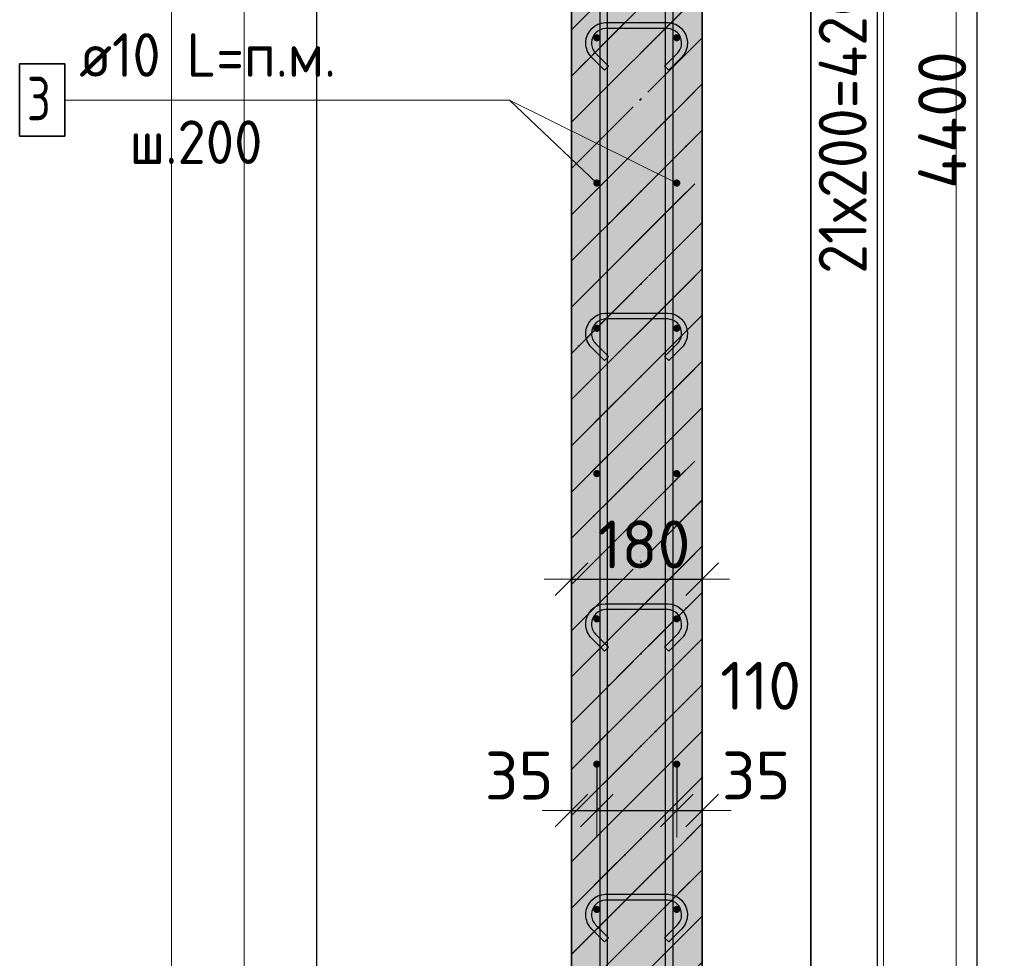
# Model space of a CAD drawing. Header units: millimetres. Extents: x 6386 to 94758, y 48049 to 71352.
# Tile 35 of 38: x 92856 to 94211, y 49380 to 50672. Entities that reach past the tile are written whole.
import ezdxf

# ---------------------------------------------------------------- set-up
doc = ezdxf.new("R2010")
doc.units = ezdxf.units.MM
doc.header["$PDMODE"] = 65
doc.linetypes.add('______11', pattern=[150, 120, -15, 0, -15])
doc.linetypes.add('______5', pattern=[330, 240, -30, 30, -30])
for name, color, linetype, lineweight in [('Standard', 7, 'Continuous', 25), ('Арм.стержн. вертикальными 1', 22, 'Continuous', 35), ('Арм.стержн.горизонт. 1', 180, 'Continuous', 35), ('Размерная линия_ общее', 7, 'Continuous', 13), ('Текст_ примечание', 7, 'Continuous', 13)]:
    doc.layers.add(name, color=color, linetype=linetype, lineweight=lineweight)
doc.layers.add('Арм.стержн.Стяжки', color=7, linetype='Continuous', lineweight=35, true_color=0x501e0f)
doc.styles.add('ISOCPEUR', font='ISOCPEUR')
doc.dimstyles.new('DIMSTYLE_3', dxfattribs={"dimtxt": 66, "dimasz": 75, "dimexe": 0, "dimexo": 0, "dimgap": 33, "dimtad": 2, "dimdec": 0, "dimrnd": 5, "dimzin": 12, "dimdsep": 46, "dimtxsty": 'ISOCPEUR', "dimblk1": 'ALL_ML_STRICH', "dimblk2": 'ALL_ML_STRICH', "dimsah": 1, "dimcen": 0, "dimclrd": 7, "dimclre": 256, "dimclrt": 7, "dimadec": 0, "dimazin": 0, "dimtfac": 1, "dimtdec": 0, "dimtix": 1, "dimtmove": 2, "dimatfit": 3, "dimfxl": 0, "dimtvp": 1.2, "dimtzin": 0, "dimlwd": 0, "dimlwe": -3, "dimarcsym": 0})
doc.dimstyles.new('DIMSTYLE_7', dxfattribs={"dimtxt": 66, "dimasz": 75, "dimexe": 0, "dimexo": 0, "dimgap": 33, "dimtad": 2, "dimdec": 0, "dimrnd": 5, "dimzin": 12, "dimdsep": 46, "dimtxsty": 'ISOCPEUR', "dimblk1": 'ALL_ML_STRICH', "dimblk2": 'ALL_ML_STRICH', "dimsah": 1, "dimcen": 0, "dimclrd": 7, "dimclre": 256, "dimclrt": 7, "dimadec": 0, "dimazin": 0, "dimtfac": 1, "dimtdec": 0, "dimtix": 1, "dimtmove": 2, "dimatfit": 3, "dimfxl": 0, "dimtzin": 0, "dimlwd": 0, "dimlwe": -3, "dimarcsym": 0})

# ---------------------------------------------------------------- blocks, each defined once
blk = doc.blocks.new('ALL_ML_STRICH')
at = {"color": 0, "linetype": 'ByBlock', "lineweight": -2}
for p, q in [((0, -0.5), (0, 0.5)), ((-0.3, -0.3), (0.3, 0.3)), ((-1, 0), (0.5, 0))]:
    blk.add_line(p, q, dxfattribs=at)
blk = doc.blocks.new('*D94')
at = {"layer": 'DEFPOINTS', "color": 7, "linetype": 'Continuous', "lineweight": 13, "transparency": 33554687}
for p in [(93649.8, 49669.5), (93614.8, 49583.4), (93614.8, 49542.5)]:
    blk.add_point(p, dxfattribs=at)
at = {"layer": 'Размерная линия_ общее', "color": 253, "linetype": 'Continuous', "lineweight": -2, "true_color": 0xa0a0a0, "transparency": 33554687}
for p, q in [((93649.8, 49649.5), (93649.8, 49583.4)), ((93614.8, 49562.5), (93614.8, 49583.4))]:
    blk.add_line(p, q, dxfattribs=at)
at = {"layer": 'Размерная линия_ общее', "color": 7, "linetype": 'Continuous', "lineweight": -2, "transparency": 33554687}
blk.add_line((93614.8, 49583.4), (93649.8, 49583.4), dxfattribs=at)
at = {"layer": 'Размерная линия_ общее', "color": 7, "linetype": 'Continuous', "lineweight": 13, "transparency": 33554687, "xscale": 75, "yscale": 75, "zscale": 75}
blk.add_blockref('ALL_ML_STRICH', (93649.8, 49583.4), dxfattribs=at)
at = {"layer": 'Размерная линия_ общее', "color": 7, "linetype": 'Continuous', "lineweight": 13, "transparency": 33554687, "xscale": 75, "yscale": 75, "zscale": 75, "rotation": 180}
blk.add_blockref('ALL_ML_STRICH', (93614.8, 49583.4), dxfattribs=at)
at = {"layer": 'Размерная линия_ общее', "color": 7, "linetype": 'Continuous', "lineweight": 13, "transparency": 33554687, "insert": (93542.9, 49631.4), "char_height": 66, "width": 132, "attachment_point": 5, "style": 'ISOCPEUR'}
blk.add_mtext('\\A1;{35}', dxfattribs=at)
blk = doc.blocks.new('*D95')
at = {"layer": 'DEFPOINTS', "color": 7, "linetype": 'Continuous', "lineweight": 13, "transparency": 33554687}
for p in [(93649.8, 49669.5), (93759.8, 49669.5), (93649.8, 49583.4)]:
    blk.add_point(p, dxfattribs=at)
at = {"layer": 'Размерная линия_ общее', "color": 253, "linetype": 'Continuous', "lineweight": -2, "true_color": 0xa0a0a0, "transparency": 33554687}
for p, q in [((93649.8, 49649.5), (93649.8, 49583.4)), ((93759.8, 49649.5), (93759.8, 49583.4))]:
    blk.add_line(p, q, dxfattribs=at)
at = {"layer": 'Размерная линия_ общее', "color": 7, "linetype": 'Continuous', "lineweight": -2, "transparency": 33554687}
blk.add_line((93649.8, 49583.4), (93759.8, 49583.4), dxfattribs=at)
at = {"layer": 'Размерная линия_ общее', "color": 7, "linetype": 'Continuous', "lineweight": 13, "transparency": 33554687, "xscale": 75, "yscale": 75, "zscale": 75, "rotation": 180}
blk.add_blockref('ALL_ML_STRICH', (93649.8, 49583.4), dxfattribs=at)
at = {"layer": 'Размерная линия_ общее', "color": 7, "linetype": 'Continuous', "lineweight": 13, "transparency": 33554687, "xscale": 75, "yscale": 75, "zscale": 75}
blk.add_blockref('ALL_ML_STRICH', (93759.8, 49583.4), dxfattribs=at)
at = {"layer": 'Размерная линия_ общее', "color": 7, "linetype": 'Continuous', "lineweight": 13, "transparency": 33554687, "insert": (93875.2, 49755), "char_height": 66, "width": 198, "attachment_point": 5, "style": 'ISOCPEUR'}
blk.add_mtext('\\A1;{110}', dxfattribs=at)
blk = doc.blocks.new('*D96')
at = {"layer": 'DEFPOINTS', "color": 7, "linetype": 'Continuous', "lineweight": 13, "transparency": 33554687}
for p in [(93759.8, 49669.5), (93759.8, 49583.4), (93794.8, 49545.9)]:
    blk.add_point(p, dxfattribs=at)
at = {"layer": 'Размерная линия_ общее', "color": 253, "linetype": 'Continuous', "lineweight": -2, "true_color": 0xa0a0a0, "transparency": 33554687}
for p, q in [((93759.8, 49649.5), (93759.8, 49583.4)), ((93794.8, 49565.9), (93794.8, 49583.4))]:
    blk.add_line(p, q, dxfattribs=at)
at = {"layer": 'Размерная линия_ общее', "color": 7, "linetype": 'Continuous', "lineweight": -2, "transparency": 33554687}
blk.add_line((93759.8, 49583.4), (93794.8, 49583.4), dxfattribs=at)
at = {"layer": 'Размерная линия_ общее', "color": 7, "linetype": 'Continuous', "lineweight": 13, "transparency": 33554687, "xscale": 75, "yscale": 75, "zscale": 75}
blk.add_blockref('ALL_ML_STRICH', (93794.8, 49583.4), dxfattribs=at)
at = {"layer": 'Размерная линия_ общее', "color": 7, "linetype": 'Continuous', "lineweight": 13, "transparency": 33554687, "xscale": 75, "yscale": 75, "zscale": 75, "rotation": 180}
blk.add_blockref('ALL_ML_STRICH', (93759.8, 49583.4), dxfattribs=at)
at = {"layer": 'Размерная линия_ общее', "color": 7, "linetype": 'Continuous', "lineweight": 13, "transparency": 33554687, "insert": (93869.1, 49631.5), "char_height": 66, "width": 132, "attachment_point": 5, "style": 'ISOCPEUR'}
blk.add_mtext('\\A1;{35}', dxfattribs=at)
blk = doc.blocks.new('*D99')
at = {"layer": 'DEFPOINTS', "color": 7, "linetype": 'Continuous', "lineweight": 13, "transparency": 33554687}
for p in [(93614.8, 49911.6), (93794.8, 49909.9), (93614.8, 49901.6)]:
    blk.add_point(p, dxfattribs=at)
at = {"layer": 'Размерная линия_ общее', "color": 253, "linetype": 'Continuous', "lineweight": -2, "true_color": 0xa0a0a0, "transparency": 33554687}
for p, q in [((93614.8, 49901.6), (93614.8, 49901.6)), ((93794.8, 49901.6), (93794.8, 49901.6))]:
    blk.add_line(p, q, dxfattribs=at)
at = {"layer": 'Размерная линия_ общее', "color": 7, "linetype": 'Continuous', "lineweight": -2, "transparency": 33554687}
blk.add_line((93614.8, 49901.6), (93794.8, 49901.6), dxfattribs=at)
at = {"layer": 'Размерная линия_ общее', "color": 7, "linetype": 'Continuous', "lineweight": 13, "transparency": 33554687, "xscale": 75, "yscale": 75, "zscale": 75, "rotation": 180}
blk.add_blockref('ALL_ML_STRICH', (93614.8, 49901.6), dxfattribs=at)
at = {"layer": 'Размерная линия_ общее', "color": 7, "linetype": 'Continuous', "lineweight": 13, "transparency": 33554687, "xscale": 75, "yscale": 75, "zscale": 75}
blk.add_blockref('ALL_ML_STRICH', (93794.8, 49901.6), dxfattribs=at)
at = {"layer": 'Размерная линия_ общее', "color": 7, "linetype": 'Continuous', "lineweight": 13, "transparency": 33554687, "insert": (93714.7, 49949.6), "char_height": 66, "width": 198, "attachment_point": 5, "style": 'ISOCPEUR'}
blk.add_mtext('\\A1;{180}', dxfattribs=at)
blk = doc.blocks.new('*D235')
at = {"layer": 'DEFPOINTS', "color": 7, "linetype": 'Continuous', "lineweight": 13, "transparency": 33554687}
for p in [(93759.8, 52647.1), (93759.8, 48447.1), (94036.2, 48447.1)]:
    blk.add_point(p, dxfattribs=at)
at = {"layer": 'Размерная линия_ общее', "color": 253, "linetype": 'Continuous', "lineweight": -2, "true_color": 0xa0a0a0, "transparency": 33554687}
for p, q in [((93779.8, 52647.1), (94036.2, 52647.1)), ((93779.8, 48447.1), (94036.2, 48447.1))]:
    blk.add_line(p, q, dxfattribs=at)
at = {"layer": 'Размерная линия_ общее', "color": 7, "linetype": 'Continuous', "lineweight": -2, "transparency": 33554687}
blk.add_line((94036.2, 48447.1), (94036.2, 52647.1), dxfattribs=at)
at = {"layer": 'Размерная линия_ общее', "color": 7, "linetype": 'Continuous', "lineweight": 13, "transparency": 33554687, "xscale": 75, "yscale": 75, "zscale": 75}
for p, rotation in [((94036.2, 52647.1), 90), ((94036.2, 48447.1), 270)]:
    blk.add_blockref('ALL_ML_STRICH', p, dxfattribs=dict(at, rotation=rotation))
at = {"layer": 'Размерная линия_ общее', "color": 7, "linetype": 'Continuous', "lineweight": 13, "transparency": 33554687, "insert": (93955.2, 50322.1), "char_height": 66, "width": 3.3, "attachment_point": 1, "rotation": 90, "line_spacing_factor": 0.60241, "style": 'ISOCPEUR'}
blk.add_mtext('\\W0.91;21х200=4200', dxfattribs=at)
blk = doc.blocks.new('*D237')
at = {"layer": 'DEFPOINTS', "color": 7, "linetype": 'Continuous', "lineweight": 13, "transparency": 33554687}
for p in [(93794.8, 52737.1), (93794.8, 48337.1), (94173.2, 48337.1)]:
    blk.add_point(p, dxfattribs=at)
at = {"layer": 'Размерная линия_ общее', "color": 253, "linetype": 'Continuous', "lineweight": -2, "true_color": 0xa0a0a0, "transparency": 33554687}
for p, q in [((93814.8, 52737.1), (94173.2, 52737.1)), ((93814.8, 48337.1), (94173.2, 48337.1))]:
    blk.add_line(p, q, dxfattribs=at)
at = {"layer": 'Размерная линия_ общее', "color": 7, "linetype": 'Continuous', "lineweight": -2, "transparency": 33554687}
blk.add_line((94173.2, 48337.1), (94173.2, 52737.1), dxfattribs=at)
at = {"layer": 'Размерная линия_ общее', "color": 7, "linetype": 'Continuous', "lineweight": 13, "transparency": 33554687, "xscale": 75, "yscale": 75, "zscale": 75}
for p, rotation in [((94173.2, 52737.1), 90), ((94173.2, 48337.1), 270)]:
    blk.add_blockref('ALL_ML_STRICH', p, dxfattribs=dict(at, rotation=rotation))
at = {"layer": 'Размерная линия_ общее', "color": 7, "linetype": 'Continuous', "lineweight": 13, "transparency": 33554687, "insert": (94125.2, 50533.8), "char_height": 66, "width": 264, "attachment_point": 5, "rotation": 90, "style": 'ISOCPEUR'}
blk.add_mtext('\\A1;{4400}', dxfattribs=at)

msp = doc.modelspace()

# ---------------------------------------------------------------- hatches: boundary and pattern name
at = {"layer": 'Standard', "linetype": 'Continuous', "lineweight": 35, "transparency": 33554687}
h = msp.add_hatch(dxfattribs=at)
h.set_pattern_fill('__________541', scale=30, angle=135, style=0, pattern_type=2)
h.set_pattern_definition([(225, (0, 0), (63.63961, -63.63961), [120, -15, 0, -15]), (225, (31.82, -31.82), (63.63961, -63.63961), [240, -30, 30, -30])])
h.paths.add_polyline_path([(93794.8, 52737.1), (93614.8, 52737.1), (93614.8, 48337.1), (93794.8, 48337.1)], flags=0)
at = {"layer": 'Standard', "linetype": 'Continuous', "lineweight": 35, "true_color": 0xc7c7c7, "transparency": 33554687}
msp.add_hatch(color=9, dxfattribs=at).paths.add_polyline_path([(93794.8, 52737.1), (93614.8, 52737.1), (93614.8, 48337.1), (93794.8, 48337.1)])
at = {"layer": 'Арм.стержн.горизонт. 1', "linetype": 'Continuous', "lineweight": 50, "transparency": 33554687}
for points in [[(93654.8, 50647.1), (93654.4, 50649), (93653.3, 50650.6), (93651.7, 50651.7), (93649.8, 50652.1), (93647.9, 50651.7), (93646.2, 50650.6), (93645.2, 50649), (93644.8, 50647.1), (93645.2, 50645.2), (93646.2, 50643.6), (93647.9, 50642.5), (93649.8, 50642.1), (93651.7, 50642.5), (93653.3, 50643.6), (93654.4, 50645.2)], [(93764.8, 50647.1), (93764.4, 50649), (93763.3, 50650.6), (93761.7, 50651.7), (93759.8, 50652.1), (93757.9, 50651.7), (93756.2, 50650.6), (93755.2, 50649), (93754.8, 50647.1), (93755.2, 50645.2), (93756.2, 50643.6), (93757.9, 50642.5), (93759.8, 50642.1), (93761.7, 50642.5), (93763.3, 50643.6), (93764.4, 50645.2)], [(93654.8, 50447.1), (93654.4, 50449), (93653.3, 50450.6), (93651.7, 50451.7), (93649.8, 50452.1), (93647.9, 50451.7), (93646.2, 50450.6), (93645.2, 50449), (93644.8, 50447.1), (93645.2, 50445.2), (93646.2, 50443.6), (93647.9, 50442.5), (93649.8, 50442.1), (93651.7, 50442.5), (93653.3, 50443.6), (93654.4, 50445.2)], [(93764.8, 50447.1), (93764.4, 50449), (93763.3, 50450.6), (93761.7, 50451.7), (93759.8, 50452.1), (93757.9, 50451.7), (93756.2, 50450.6), (93755.2, 50449), (93754.8, 50447.1), (93755.2, 50445.2), (93756.2, 50443.6), (93757.9, 50442.5), (93759.8, 50442.1), (93761.7, 50442.5), (93763.3, 50443.6), (93764.4, 50445.2)], [(93654.8, 50247.1), (93654.4, 50249), (93653.3, 50250.6), (93651.7, 50251.7), (93649.8, 50252.1), (93647.9, 50251.7), (93646.2, 50250.6), (93645.2, 50249), (93644.8, 50247.1), (93645.2, 50245.2), (93646.2, 50243.6), (93647.9, 50242.5), (93649.8, 50242.1), (93651.7, 50242.5), (93653.3, 50243.6), (93654.4, 50245.2)], [(93764.8, 50247.1), (93764.4, 50249), (93763.3, 50250.6), (93761.7, 50251.7), (93759.8, 50252.1), (93757.9, 50251.7), (93756.2, 50250.6), (93755.2, 50249), (93754.8, 50247.1), (93755.2, 50245.2), (93756.2, 50243.6), (93757.9, 50242.5), (93759.8, 50242.1), (93761.7, 50242.5), (93763.3, 50243.6), (93764.4, 50245.2)], [(93654.8, 50047.1), (93654.4, 50049), (93653.3, 50050.6), (93651.7, 50051.7), (93649.8, 50052.1), (93647.9, 50051.7), (93646.2, 50050.6), (93645.2, 50049), (93644.8, 50047.1), (93645.2, 50045.2), (93646.2, 50043.6), (93647.9, 50042.5), (93649.8, 50042.1), (93651.7, 50042.5), (93653.3, 50043.6), (93654.4, 50045.2)], [(93764.8, 50047.1), (93764.4, 50049), (93763.3, 50050.6), (93761.7, 50051.7), (93759.8, 50052.1), (93757.9, 50051.7), (93756.2, 50050.6), (93755.2, 50049), (93754.8, 50047.1), (93755.2, 50045.2), (93756.2, 50043.6), (93757.9, 50042.5), (93759.8, 50042.1), (93761.7, 50042.5), (93763.3, 50043.6), (93764.4, 50045.2)], [(93654.8, 49847.1), (93654.4, 49849), (93653.3, 49850.6), (93651.7, 49851.7), (93649.8, 49852.1), (93647.9, 49851.7), (93646.2, 49850.6), (93645.2, 49849), (93644.8, 49847.1), (93645.2, 49845.2), (93646.2, 49843.6), (93647.9, 49842.5), (93649.8, 49842.1), (93651.7, 49842.5), (93653.3, 49843.6), (93654.4, 49845.2)], [(93764.8, 49847.1), (93764.4, 49849), (93763.3, 49850.6), (93761.7, 49851.7), (93759.8, 49852.1), (93757.9, 49851.7), (93756.2, 49850.6), (93755.2, 49849), (93754.8, 49847.1), (93755.2, 49845.2), (93756.2, 49843.6), (93757.9, 49842.5), (93759.8, 49842.1), (93761.7, 49842.5), (93763.3, 49843.6), (93764.4, 49845.2)], [(93654.8, 49647.1), (93654.4, 49649), (93653.3, 49650.6), (93651.7, 49651.7), (93649.8, 49652.1), (93647.9, 49651.7), (93646.2, 49650.6), (93645.2, 49649), (93644.8, 49647.1), (93645.2, 49645.2), (93646.2, 49643.6), (93647.9, 49642.5), (93649.8, 49642.1), (93651.7, 49642.5), (93653.3, 49643.6), (93654.4, 49645.2)], [(93764.8, 49647.1), (93764.4, 49649), (93763.3, 49650.6), (93761.7, 49651.7), (93759.8, 49652.1), (93757.9, 49651.7), (93756.2, 49650.6), (93755.2, 49649), (93754.8, 49647.1), (93755.2, 49645.2), (93756.2, 49643.6), (93757.9, 49642.5), (93759.8, 49642.1), (93761.7, 49642.5), (93763.3, 49643.6), (93764.4, 49645.2)], [(93654.8, 49447.1), (93654.4, 49449), (93653.3, 49450.6), (93651.7, 49451.7), (93649.8, 49452.1), (93647.9, 49451.7), (93646.2, 49450.6), (93645.2, 49449), (93644.8, 49447.1), (93645.2, 49445.2), (93646.2, 49443.6), (93647.9, 49442.5), (93649.8, 49442.1), (93651.7, 49442.5), (93653.3, 49443.6), (93654.4, 49445.2)], [(93764.8, 49447.1), (93764.4, 49449), (93763.3, 49450.6), (93761.7, 49451.7), (93759.8, 49452.1), (93757.9, 49451.7), (93756.2, 49450.6), (93755.2, 49449), (93754.8, 49447.1), (93755.2, 49445.2), (93756.2, 49443.6), (93757.9, 49442.5), (93759.8, 49442.1), (93761.7, 49442.5), (93763.3, 49443.6), (93764.4, 49445.2)]]:
    msp.add_hatch(color=4, dxfattribs=at).paths.add_polyline_path(points)

# ---------------------------------------------------------------- linework, layer by layer
at = {"layer": 'Standard', "color": 52, "linetype": 'Continuous', "lineweight": 13, "transparency": 33554687}
for p, q in [((93264.6, 48337.1), (93264.6, 53042.4)), ((93264.6, 48337.1), (93264.6, 53042.4)), ((93944.6, 48337.1), (93944.6, 53042.4)), ((93944.6, 53042.4), (93944.6, 48337.1))]:
    msp.add_line(p, q, dxfattribs=at)
at = {"layer": 'Standard', "color": 52, "linetype": 'Continuous', "lineweight": -3, "transparency": 33554687}
for p, q in [((93264.6, 48337.1), (93264.6, 53042.4)), ((93264.6, 48337.1), (93264.6, 53042.4)), ((93944.6, 48337.1), (93944.6, 53042.4)), ((93944.6, 53042.4), (93944.6, 48337.1))]:
    msp.add_line(p, q, dxfattribs=at)
at = {"layer": 'Standard', "color": 7, "linetype": 'Continuous', "lineweight": 35, "transparency": 33554687}
for p, q in [((93614.8, 52737.1), (93614.8, 48337.1)), ((93614.8, 52737.1), (93614.8, 48337.1)), ((93794.8, 48337.1), (93794.8, 52737.1)), ((93794.8, 48337.1), (93794.8, 52737.1))]:
    msp.add_line(p, q, dxfattribs=at)
at = {"layer": 'Standard', "color": 253, "linetype": '______5', "lineweight": 35, "true_color": 0xababab, "transparency": 33554687}
for p, q in [((93614.8, 50658), (93794.8, 50838)), ((93614.8, 50530.8), (93794.8, 50710.8)), ((93614.8, 50403.5), (93794.8, 50583.5)), ((93614.8, 50276.2), (93794.8, 50456.2)), ((93614.8, 50148.9), (93794.8, 50328.9)), ((93614.8, 50021.6), (93794.8, 50201.6)), ((93614.8, 49894.4), (93794.8, 50074.4)), ((93614.8, 49767.1), (93794.8, 49947.1)), ((93614.8, 49639.8), (93794.8, 49819.8)), ((93614.8, 49512.5), (93794.8, 49692.5)), ((93614.8, 49385.2), (93794.8, 49565.2)), ((93614.8, 49258), (93794.8, 49438))]:
    msp.add_line(p, q, dxfattribs=at)
at = {"layer": 'Standard', "color": 253, "linetype": '______11', "lineweight": 35, "true_color": 0xababab, "transparency": 33554687}
for p, q in [((93614.8, 50594.4), (93794.8, 50774.4)), ((93614.8, 50467.1), (93794.8, 50647.1)), ((93614.8, 50339.8), (93794.8, 50519.8)), ((93614.8, 50212.6), (93794.8, 50392.6)), ((93614.8, 50085.3), (93794.8, 50265.3)), ((93614.8, 49958), (93794.8, 50138)), ((93614.8, 49830.7), (93794.8, 50010.7)), ((93614.8, 49703.4), (93794.8, 49883.4)), ((93614.8, 49576.2), (93794.8, 49756.2)), ((93614.8, 49448.9), (93794.8, 49628.9)), ((93614.8, 49321.6), (93794.8, 49501.6))]:
    msp.add_line(p, q, dxfattribs=at)
at = {"layer": 'Standard', "color": 7, "linetype": 'Continuous', "lineweight": 13, "transparency": 33554687}
for points in [[(93064.6, 48137.1), (94144.6, 48137.1), (94144.6, 53242.4), (93064.6, 53242.4), (93064.6, 48137.1)], [(93164.6, 48237.1), (94044.6, 48237.1), (94044.6, 53142.4), (93164.6, 53142.4), (93164.6, 48237.1)]]:
    msp.add_lwpolyline(points, dxfattribs=at)
at = {"layer": 'Арм.стержн. вертикальными 1', "color": 4, "linetype": 'Continuous', "lineweight": 25, "transparency": 33554687}
for points in [[(93744.3, 48337.1), (93744.3, 52858), (93743.6, 52862.6), (93742.1, 52867.1), (93739.8, 52871.3), (93736.9, 52874.7), (93733.5, 52877.6), (93729.3, 52879.9), (93724.7, 52881.5), (93720.2, 52882.1), (93444.3, 52882.1), (93444.3, 52892.1), (93720.9, 52892.1), (93727, 52891.2), (93733.4, 52889.1), (93739.2, 52885.9), (93744, 52881.8), (93748, 52877), (93751.3, 52871.2), (93753.4, 52864.8), (93754.3, 52858.7), (93754.3, 48337.1), (93744.3, 48337.1)], [(93654.3, 48337.1), (93654.3, 52778), (93653.6, 52782.6), (93652.1, 52787.1), (93649.8, 52791.3), (93646.9, 52794.7), (93643.5, 52797.6), (93639.3, 52799.9), (93634.7, 52801.5), (93630.2, 52802.1), (93274.3, 52802.1), (93274.3, 52812.1), (93630.9, 52812.1), (93637, 52811.2), (93643.4, 52809.1), (93649.2, 52805.9), (93654, 52801.8), (93658, 52797), (93661.3, 52791.2), (93663.4, 52784.8), (93664.3, 52778.7), (93664.3, 48337.1), (93654.3, 48337.1)]]:
    msp.add_lwpolyline(points, dxfattribs=at)
at = {"layer": 'Арм.стержн.горизонт. 1', "color": 7, "linetype": 'Continuous', "lineweight": 13, "transparency": 33554687}
for p, q in [((92917.5, 50561.4), (93529.5, 50561.4)), ((93529.5, 50561.4), (93649.8, 50447.1))]:
    msp.add_line(p, q, dxfattribs=at)
at = {"layer": 'Арм.стержн.горизонт. 1', "color": 7, "linetype": 'Continuous', "lineweight": 35, "transparency": 33554687}
msp.add_lwpolyline([(92855.5, 50511.4), (92917.5, 50511.4), (92917.5, 50611.4), (92855.5, 50611.4), (92855.5, 50511.4)], dxfattribs=at)
at = {"layer": 'Арм.стержн.Стяжки', "color": 40, "linetype": 'Continuous', "lineweight": 25, "transparency": 33554687}
for points in [[(93660.4, 50602.6), (93642.3, 50620.6), (93640.7, 50622.5), (93639.1, 50624.6), (93637.8, 50626.9), (93636.7, 50629.2), (93635.9, 50631.7), (93635.2, 50634.2), (93634.8, 50636.8), (93634.6, 50639.3), (93634.6, 50641.3), (93635.3, 50646.2), (93637, 50651.2), (93639.6, 50655.9), (93642.8, 50659.8), (93646.6, 50663), (93651.3, 50665.6), (93656.4, 50667.3), (93661.3, 50668), (93747.9, 50668), (93752.8, 50667.3), (93757.9, 50665.6), (93762.6, 50663), (93766.4, 50659.8), (93769.6, 50655.9), (93772.2, 50651.2), (93773.9, 50646.2), (93774.6, 50641.3), (93774.6, 50639.3), (93774.4, 50636.8), (93774, 50634.2), (93773.3, 50631.7), (93772.5, 50629.2), (93771.4, 50626.9), (93770.1, 50624.6), (93768.5, 50622.5), (93766.9, 50620.6), (93748.8, 50602.6), (93743.2, 50608.2), (93761, 50626.1), (93762.2, 50627.5), (93763.3, 50629), (93764.3, 50630.6), (93765.1, 50632.3), (93765.7, 50634), (93766.2, 50635.8), (93766.5, 50637.7), (93766.6, 50639.6), (93766.6, 50640.7), (93766.1, 50644.3), (93764.9, 50648), (93763, 50651.4), (93760.7, 50654.1), (93758, 50656.4), (93754.6, 50658.2), (93751, 50659.4), (93747.4, 50660), (93661.8, 50660), (93658.2, 50659.4), (93654.6, 50658.2), (93651.2, 50656.4), (93648.5, 50654.1), (93646.2, 50651.4), (93644.3, 50648), (93643.1, 50644.3), (93642.6, 50640.7), (93642.6, 50639.6), (93642.7, 50637.7), (93643, 50635.8), (93643.5, 50634), (93644.1, 50632.3), (93644.9, 50630.6), (93645.9, 50629), (93647, 50627.5), (93648.2, 50626.1), (93666, 50608.2), (93660.4, 50602.6)], [(93660.4, 50202.6), (93642.3, 50220.6), (93640.7, 50222.5), (93639.1, 50224.6), (93637.8, 50226.9), (93636.7, 50229.2), (93635.9, 50231.7), (93635.2, 50234.2), (93634.8, 50236.8), (93634.6, 50239.3), (93634.6, 50241.3), (93635.3, 50246.2), (93637, 50251.2), (93639.6, 50255.9), (93642.8, 50259.8), (93646.6, 50263), (93651.3, 50265.6), (93656.4, 50267.3), (93661.3, 50268), (93747.9, 50268), (93752.8, 50267.3), (93757.9, 50265.6), (93762.6, 50263), (93766.4, 50259.8), (93769.6, 50255.9), (93772.2, 50251.2), (93773.9, 50246.2), (93774.6, 50241.3), (93774.6, 50239.3), (93774.4, 50236.8), (93774, 50234.2), (93773.3, 50231.7), (93772.5, 50229.2), (93771.4, 50226.9), (93770.1, 50224.6), (93768.5, 50222.5), (93766.9, 50220.6), (93748.8, 50202.6), (93743.2, 50208.2), (93761, 50226.1), (93762.2, 50227.5), (93763.3, 50229), (93764.3, 50230.6), (93765.1, 50232.3), (93765.7, 50234), (93766.2, 50235.8), (93766.5, 50237.7), (93766.6, 50239.6), (93766.6, 50240.7), (93766.1, 50244.3), (93764.9, 50248), (93763, 50251.4), (93760.7, 50254.1), (93758, 50256.4), (93754.6, 50258.2), (93751, 50259.4), (93747.4, 50260), (93661.8, 50260), (93658.2, 50259.4), (93654.6, 50258.2), (93651.2, 50256.4), (93648.5, 50254.1), (93646.2, 50251.4), (93644.3, 50248), (93643.1, 50244.3), (93642.6, 50240.7), (93642.6, 50239.6), (93642.7, 50237.7), (93643, 50235.8), (93643.5, 50234), (93644.1, 50232.3), (93644.9, 50230.6), (93645.9, 50229), (93647, 50227.5), (93648.2, 50226.1), (93666, 50208.2), (93660.4, 50202.6)], [(93660.4, 49802.6), (93642.3, 49820.6), (93640.7, 49822.5), (93639.1, 49824.6), (93637.8, 49826.9), (93636.7, 49829.2), (93635.9, 49831.7), (93635.2, 49834.2), (93634.8, 49836.8), (93634.6, 49839.3), (93634.6, 49841.3), (93635.3, 49846.2), (93637, 49851.2), (93639.6, 49855.9), (93642.8, 49859.8), (93646.6, 49863), (93651.3, 49865.6), (93656.4, 49867.3), (93661.3, 49868), (93747.9, 49868), (93752.8, 49867.3), (93757.9, 49865.6), (93762.6, 49863), (93766.4, 49859.8), (93769.6, 49855.9), (93772.2, 49851.2), (93773.9, 49846.2), (93774.6, 49841.3), (93774.6, 49839.3), (93774.4, 49836.8), (93774, 49834.2), (93773.3, 49831.7), (93772.5, 49829.2), (93771.4, 49826.9), (93770.1, 49824.6), (93768.5, 49822.5), (93766.9, 49820.6), (93748.8, 49802.6), (93743.2, 49808.2), (93761, 49826.1), (93762.2, 49827.5), (93763.3, 49829), (93764.3, 49830.6), (93765.1, 49832.3), (93765.7, 49834), (93766.2, 49835.8), (93766.5, 49837.7), (93766.6, 49839.6), (93766.6, 49840.7), (93766.1, 49844.3), (93764.9, 49848), (93763, 49851.4), (93760.7, 49854.1), (93758, 49856.4), (93754.6, 49858.2), (93751, 49859.4), (93747.4, 49860), (93661.8, 49860), (93658.2, 49859.4), (93654.6, 49858.2), (93651.2, 49856.4), (93648.5, 49854.1), (93646.2, 49851.4), (93644.3, 49848), (93643.1, 49844.3), (93642.6, 49840.7), (93642.6, 49839.6), (93642.7, 49837.7), (93643, 49835.8), (93643.5, 49834), (93644.1, 49832.3), (93644.9, 49830.6), (93645.9, 49829), (93647, 49827.5), (93648.2, 49826.1), (93666, 49808.2), (93660.4, 49802.6)], [(93660.4, 49402.6), (93642.3, 49420.6), (93640.7, 49422.5), (93639.1, 49424.6), (93637.8, 49426.9), (93636.7, 49429.2), (93635.9, 49431.7), (93635.2, 49434.2), (93634.8, 49436.8), (93634.6, 49439.3), (93634.6, 49441.3), (93635.3, 49446.2), (93637, 49451.2), (93639.6, 49455.9), (93642.8, 49459.8), (93646.6, 49463), (93651.3, 49465.6), (93656.4, 49467.3), (93661.3, 49468), (93747.9, 49468), (93752.8, 49467.3), (93757.9, 49465.6), (93762.6, 49463), (93766.4, 49459.8), (93769.6, 49455.9), (93772.2, 49451.2), (93773.9, 49446.2), (93774.6, 49441.3), (93774.6, 49439.3), (93774.4, 49436.8), (93774, 49434.2), (93773.3, 49431.7), (93772.5, 49429.2), (93771.4, 49426.9), (93770.1, 49424.6), (93768.5, 49422.5), (93766.9, 49420.6), (93748.8, 49402.6), (93743.2, 49408.2), (93761, 49426.1), (93762.2, 49427.5), (93763.3, 49429), (93764.3, 49430.6), (93765.1, 49432.3), (93765.7, 49434), (93766.2, 49435.8), (93766.5, 49437.7), (93766.6, 49439.6), (93766.6, 49440.7), (93766.1, 49444.3), (93764.9, 49448), (93763, 49451.4), (93760.7, 49454.1), (93758, 49456.4), (93754.6, 49458.2), (93751, 49459.4), (93747.4, 49460), (93661.8, 49460), (93658.2, 49459.4), (93654.6, 49458.2), (93651.2, 49456.4), (93648.5, 49454.1), (93646.2, 49451.4), (93644.3, 49448), (93643.1, 49444.3), (93642.6, 49440.7), (93642.6, 49439.6), (93642.7, 49437.7), (93643, 49435.8), (93643.5, 49434), (93644.1, 49432.3), (93644.9, 49430.6), (93645.9, 49429), (93647, 49427.5), (93648.2, 49426.1), (93666, 49408.2), (93660.4, 49402.6)]]:
    msp.add_lwpolyline(points, dxfattribs=at)
at = {"layer": 'Текст_ примечание', "color": 7, "linetype": 'Continuous', "lineweight": 13, "transparency": 33554687}
msp.add_line((93759.8, 50447.1), (93529.5, 50561.4), dxfattribs=at)

# ---------------------------------------------------------------- texts
at = {"layer": 'Арм.стержн.горизонт. 1', "color": 7, "linetype": 'Continuous', "lineweight": 25, "transparency": 33554687, "char_height": 60, "attachment_point": 7, "style": 'ISOCPEUR'}
for s, insert, width in [('\\W0.94;ø10 L=п.м.', (92937.5, 50593.4), 399.966), ('\\W0.78;3', (92865.5, 50533.4), 65.281), ('\\W0.95;ш.200 ', (93006.5, 50473.4), 262.399)]:
    msp.add_mtext(s, dxfattribs=dict(at, insert=insert, width=width))

# ---------------------------------------------------------------- dimensions: what is measured, and where the dimension line sits
at = {"layer": 'Размерная линия_ общее', "color": 7, "linetype": 'Continuous', "lineweight": 13, "transparency": 33554687}
dim = msp.add_linear_dim(base=(94173.2, 52737.1), p1=(93814.8, 48337.1), p2=(93814.8, 52737.1), angle=90, dimstyle='DIMSTYLE_7', override={"dimpost": '<>', "dimclrd": 7, "dimclre": 253, "dimclrt": 7, "dimlwd": 0, "dimlwe": 65533}, dxfattribs=at)
dim.commit()
dim.dimension.update_dxf_attribs({"geometry": '*D237', "text_midpoint": (94125.2, 50533.8), "dimtype": 160})
dim = msp.add_linear_dim(base=(94036.2, 52647.1), p1=(93779.8, 48447.1), p2=(93779.8, 52647.1), angle=90, text='\\W0.91;21х200=4200', dimstyle='DIMSTYLE_7', override={"dimpost": '<>', "dimclrd": 7, "dimclre": 253, "dimclrt": 7, "dimlwd": 0, "dimlwe": 65533}, dxfattribs=at)
dim.commit()
dim.dimension.update_dxf_attribs({"geometry": '*D235', "text_midpoint": (94003.2, 50547.1), "dimtype": 160})
for base, p1, p2, picture, middle in [((93794.8, 49901.6), (93614.8, 49901.6), (93794.8, 49901.6), '*D99', (93714.7, 49949.6)), ((93759.8, 49583.4), (93649.8, 49649.5), (93759.8, 49649.5), '*D95', (93875.2, 49755)), ((93649.8, 49583.4), (93614.8, 49562.5), (93649.8, 49649.5), '*D94', (93542.9, 49631.4)), ((93794.8, 49583.4), (93759.8, 49649.5), (93794.8, 49565.9), '*D96', (93869.1, 49631.5))]:
    dim = msp.add_linear_dim(base=base, p1=p1, p2=p2, dimstyle='DIMSTYLE_3', override={"dimpost": '<>', "dimclrd": 7, "dimclre": 253, "dimclrt": 7, "dimlwd": 0, "dimlwe": 65533}, dxfattribs=at)
    dim.commit()
    dim.dimension.update_dxf_attribs({"geometry": picture, "text_midpoint": middle, "dimtype": 160})

doc.saveas('drawing.dxf')
